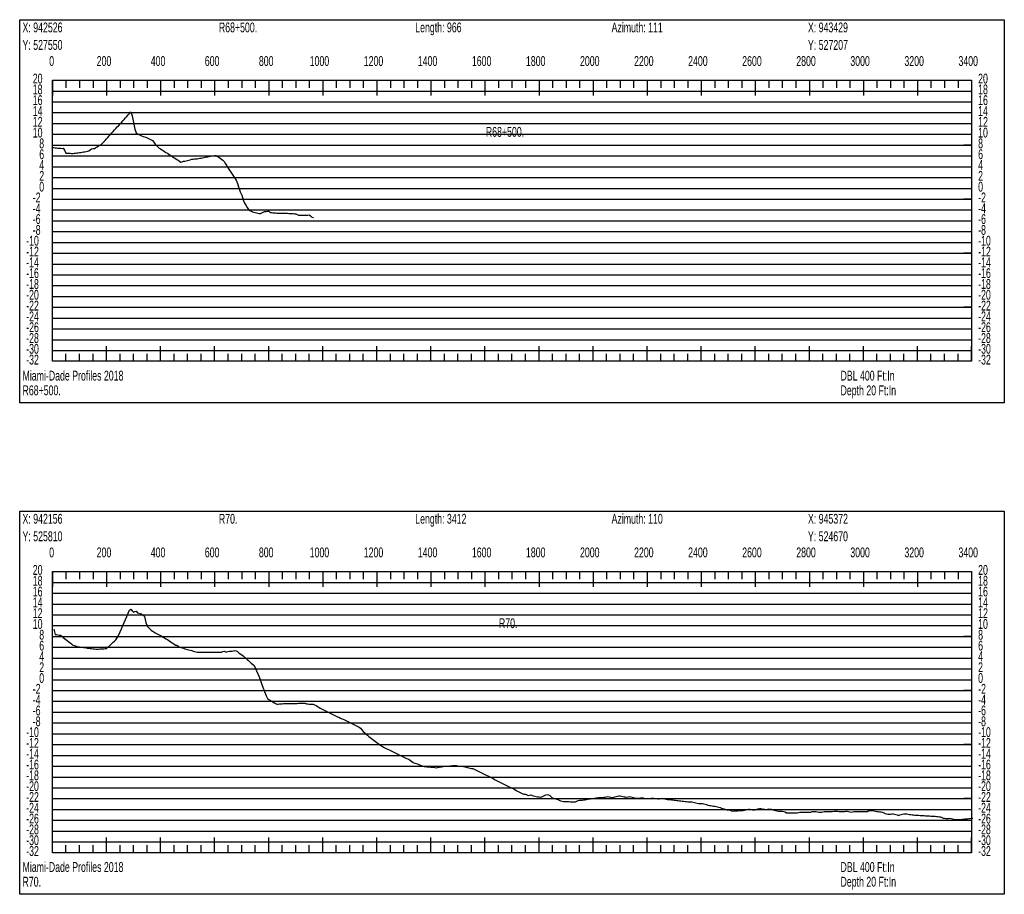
# Model space of a CAD drawing. Header units: feet. Extents: x 1 to 30, y -268 to -1.
# Tile 28 of 94: x 21 to 30, y -200 to -192. Entities that reach past the tile are written whole.
import ezdxf

# ---------------------------------------------------------------- set-up
doc = ezdxf.new("R2010")
doc.units = ezdxf.units.FT
doc.header["$MEASUREMENT"] = 0
doc.layers.add('LABELS', color=7, linetype='Continuous')
doc.layers.add('XSECTION', color=7, linetype='Continuous')

msp = doc.modelspace()

# ---------------------------------------------------------------- linework, layer by layer
at = {"layer": 'XSECTION', "color": 0, "linetype": 'Continuous'}
for points in [[(21.212, -191.89), (30.318, -191.89), (30.318, -195.435), (21.212, -195.435), (21.212, -191.89)], [(21.515, -192.45), (30.015, -192.45), (30.015, -195.05), (21.515, -195.05), (21.515, -192.45)], [(21.515, -192.45), (21.515, -192.591)], [(21.515, -192.45), (21.515, -192.591)], [(21.515, -192.45), (21.515, -192.52)], [(21.515, -192.45), (21.515, -192.52)], [(21.64, -192.45), (21.64, -192.52)], [(21.765, -192.45), (21.765, -192.52)], [(21.89, -192.45), (21.89, -192.52)], [(22.015, -192.45), (22.015, -192.591)], [(22.015, -192.45), (22.015, -192.52)], [(22.14, -192.45), (22.14, -192.52)], [(22.265, -192.45), (22.265, -192.52)], [(22.39, -192.45), (22.39, -192.52)], [(22.515, -192.45), (22.515, -192.591)], [(22.515, -192.45), (22.515, -192.52)], [(22.64, -192.45), (22.64, -192.52)], [(22.765, -192.45), (22.765, -192.52)], [(22.89, -192.45), (22.89, -192.52)], [(23.015, -192.45), (23.015, -192.591)], [(23.015, -192.45), (23.015, -192.52)], [(23.14, -192.45), (23.14, -192.52)], [(23.265, -192.45), (23.265, -192.52)], [(23.39, -192.45), (23.39, -192.52)], [(23.515, -192.45), (23.515, -192.591)], [(23.515, -192.45), (23.515, -192.52)], [(23.64, -192.45), (23.64, -192.52)], [(23.765, -192.45), (23.765, -192.52)], [(23.89, -192.45), (23.89, -192.52)], [(24.015, -192.45), (24.015, -192.591)], [(24.015, -192.45), (24.015, -192.52)], [(24.14, -192.45), (24.14, -192.52)], [(24.265, -192.45), (24.265, -192.52)], [(24.39, -192.45), (24.39, -192.52)], [(24.515, -192.45), (24.515, -192.591)], [(24.515, -192.45), (24.515, -192.52)], [(24.64, -192.45), (24.64, -192.52)], [(24.765, -192.45), (24.765, -192.52)], [(24.89, -192.45), (24.89, -192.52)], [(25.015, -192.45), (25.015, -192.591)], [(25.015, -192.45), (25.015, -192.52)], [(25.14, -192.45), (25.14, -192.52)], [(25.265, -192.45), (25.265, -192.52)], [(25.39, -192.45), (25.39, -192.52)], [(25.515, -192.45), (25.515, -192.591)], [(25.515, -192.45), (25.515, -192.52)], [(25.64, -192.45), (25.64, -192.52)], [(25.765, -192.45), (25.765, -192.52)], [(25.89, -192.45), (25.89, -192.52)], [(26.015, -192.45), (26.015, -192.591)], [(26.015, -192.45), (26.015, -192.52)], [(26.14, -192.45), (26.14, -192.52)], [(26.265, -192.45), (26.265, -192.52)], [(26.39, -192.45), (26.39, -192.52)], [(26.515, -192.45), (26.515, -192.591)], [(26.515, -192.45), (26.515, -192.52)], [(26.64, -192.45), (26.64, -192.52)], [(26.765, -192.45), (26.765, -192.52)], [(26.89, -192.45), (26.89, -192.52)], [(27.015, -192.45), (27.015, -192.591)], [(27.015, -192.45), (27.015, -192.52)], [(27.14, -192.45), (27.14, -192.52)], [(27.265, -192.45), (27.265, -192.52)], [(27.39, -192.45), (27.39, -192.52)], [(27.515, -192.45), (27.515, -192.591)], [(27.515, -192.45), (27.515, -192.52)], [(27.64, -192.45), (27.64, -192.52)], [(27.765, -192.45), (27.765, -192.52)], [(27.89, -192.45), (27.89, -192.52)], [(28.015, -192.45), (28.015, -192.591)], [(28.015, -192.45), (28.015, -192.52)], [(28.14, -192.45), (28.14, -192.52)], [(28.265, -192.45), (28.265, -192.52)], [(28.39, -192.45), (28.39, -192.52)], [(28.515, -192.45), (28.515, -192.591)], [(28.515, -192.45), (28.515, -192.52)], [(28.64, -192.45), (28.64, -192.52)], [(28.765, -192.45), (28.765, -192.52)], [(28.89, -192.45), (28.89, -192.52)], [(29.015, -192.45), (29.015, -192.591)], [(29.015, -192.45), (29.015, -192.52)], [(29.14, -192.45), (29.14, -192.52)], [(29.265, -192.45), (29.265, -192.52)], [(29.39, -192.45), (29.39, -192.52)], [(29.515, -192.45), (29.515, -192.591)], [(29.515, -192.45), (29.515, -192.52)], [(29.64, -192.45), (29.64, -192.52)], [(29.765, -192.45), (29.765, -192.52)], [(29.89, -192.45), (29.89, -192.52)], [(30.015, -192.45), (30.015, -192.591)], [(30.015, -192.45), (30.015, -192.52)], [(21.515, -193.05), (21.585, -193.05)], [(30.015, -193.05), (29.945, -193.05)], [(21.515, -193.55), (21.585, -193.55)], [(30.015, -193.55), (29.945, -193.55)], [(21.515, -194.05), (21.585, -194.05)], [(30.015, -194.05), (29.945, -194.05)], [(21.515, -194.55), (21.585, -194.55)], [(30.015, -194.55), (29.945, -194.55)], [(21.515, -195.05), (21.515, -194.909)], [(21.515, -195.05), (21.515, -194.909)], [(22.015, -195.05), (22.015, -194.909)], [(22.515, -195.05), (22.515, -194.909)], [(23.015, -195.05), (23.015, -194.909)], [(23.515, -195.05), (23.515, -194.909)], [(24.015, -195.05), (24.015, -194.909)], [(24.515, -195.05), (24.515, -194.909)], [(25.015, -195.05), (25.015, -194.909)], [(25.515, -195.05), (25.515, -194.909)], [(26.015, -195.05), (26.015, -194.909)], [(26.515, -195.05), (26.515, -194.909)], [(27.015, -195.05), (27.015, -194.909)], [(27.515, -195.05), (27.515, -194.909)], [(28.015, -195.05), (28.015, -194.909)], [(28.515, -195.05), (28.515, -194.909)], [(29.015, -195.05), (29.015, -194.909)], [(29.515, -195.05), (29.515, -194.909)], [(30.015, -195.05), (30.015, -194.909)], [(21.515, -195.05), (21.515, -194.98)], [(21.515, -195.05), (21.515, -194.98)], [(21.64, -195.05), (21.64, -194.98)], [(21.765, -195.05), (21.765, -194.98)], [(21.89, -195.05), (21.89, -194.98)], [(22.015, -195.05), (22.015, -194.98)], [(22.14, -195.05), (22.14, -194.98)], [(22.265, -195.05), (22.265, -194.98)], [(22.39, -195.05), (22.39, -194.98)], [(22.515, -195.05), (22.515, -194.98)], [(22.64, -195.05), (22.64, -194.98)], [(22.765, -195.05), (22.765, -194.98)], [(22.89, -195.05), (22.89, -194.98)], [(23.015, -195.05), (23.015, -194.98)], [(23.14, -195.05), (23.14, -194.98)], [(23.265, -195.05), (23.265, -194.98)], [(23.39, -195.05), (23.39, -194.98)], [(23.515, -195.05), (23.515, -194.98)], [(23.64, -195.05), (23.64, -194.98)], [(23.765, -195.05), (23.765, -194.98)], [(23.89, -195.05), (23.89, -194.98)], [(24.015, -195.05), (24.015, -194.98)], [(24.14, -195.05), (24.14, -194.98)], [(24.265, -195.05), (24.265, -194.98)], [(24.39, -195.05), (24.39, -194.98)], [(24.515, -195.05), (24.515, -194.98)], [(24.64, -195.05), (24.64, -194.98)], [(24.765, -195.05), (24.765, -194.98)], [(24.89, -195.05), (24.89, -194.98)], [(25.015, -195.05), (25.015, -194.98)], [(25.14, -195.05), (25.14, -194.98)], [(25.265, -195.05), (25.265, -194.98)], [(25.39, -195.05), (25.39, -194.98)], [(25.515, -195.05), (25.515, -194.98)], [(25.64, -195.05), (25.64, -194.98)], [(25.765, -195.05), (25.765, -194.98)], [(25.89, -195.05), (25.89, -194.98)], [(26.015, -195.05), (26.015, -194.98)], [(26.14, -195.05), (26.14, -194.98)], [(26.265, -195.05), (26.265, -194.98)], [(26.39, -195.05), (26.39, -194.98)], [(26.515, -195.05), (26.515, -194.98)], [(26.64, -195.05), (26.64, -194.98)], [(26.765, -195.05), (26.765, -194.98)], [(26.89, -195.05), (26.89, -194.98)], [(27.015, -195.05), (27.015, -194.98)], [(27.14, -195.05), (27.14, -194.98)], [(27.265, -195.05), (27.265, -194.98)], [(27.39, -195.05), (27.39, -194.98)], [(27.515, -195.05), (27.515, -194.98)], [(27.64, -195.05), (27.64, -194.98)], [(27.765, -195.05), (27.765, -194.98)], [(27.89, -195.05), (27.89, -194.98)], [(28.015, -195.05), (28.015, -194.98)], [(28.14, -195.05), (28.14, -194.98)], [(28.265, -195.05), (28.265, -194.98)], [(28.39, -195.05), (28.39, -194.98)], [(28.515, -195.05), (28.515, -194.98)], [(28.64, -195.05), (28.64, -194.98)], [(28.765, -195.05), (28.765, -194.98)], [(28.89, -195.05), (28.89, -194.98)], [(29.015, -195.05), (29.015, -194.98)], [(29.14, -195.05), (29.14, -194.98)], [(29.265, -195.05), (29.265, -194.98)], [(29.39, -195.05), (29.39, -194.98)], [(29.515, -195.05), (29.515, -194.98)], [(29.64, -195.05), (29.64, -194.98)], [(29.765, -195.05), (29.765, -194.98)], [(29.89, -195.05), (29.89, -194.98)], [(30.015, -195.05), (30.015, -194.98)], [(21.212, -196.435), (30.318, -196.435), (30.318, -199.98), (21.212, -199.98), (21.212, -196.435)], [(21.515, -196.995), (30.015, -196.995), (30.015, -199.595), (21.515, -199.595), (21.515, -196.995)], [(21.515, -196.995), (21.515, -197.136)], [(21.515, -196.995), (21.515, -197.136)], [(21.515, -196.995), (21.515, -197.065)], [(21.515, -196.995), (21.515, -197.065)], [(21.64, -196.995), (21.64, -197.065)], [(21.765, -196.995), (21.765, -197.065)], [(21.89, -196.995), (21.89, -197.065)], [(22.015, -196.995), (22.015, -197.136)], [(22.015, -196.995), (22.015, -197.065)], [(22.14, -196.995), (22.14, -197.065)], [(22.265, -196.995), (22.265, -197.065)], [(22.39, -196.995), (22.39, -197.065)], [(22.515, -196.995), (22.515, -197.136)], [(22.515, -196.995), (22.515, -197.065)], [(22.64, -196.995), (22.64, -197.065)], [(22.765, -196.995), (22.765, -197.065)], [(22.89, -196.995), (22.89, -197.065)], [(23.015, -196.995), (23.015, -197.136)], [(23.015, -196.995), (23.015, -197.065)], [(23.14, -196.995), (23.14, -197.065)], [(23.265, -196.995), (23.265, -197.065)], [(23.39, -196.995), (23.39, -197.065)], [(23.515, -196.995), (23.515, -197.136)], [(23.515, -196.995), (23.515, -197.065)], [(23.64, -196.995), (23.64, -197.065)], [(23.765, -196.995), (23.765, -197.065)], [(23.89, -196.995), (23.89, -197.065)], [(24.015, -196.995), (24.015, -197.136)], [(24.015, -196.995), (24.015, -197.065)], [(24.14, -196.995), (24.14, -197.065)], [(24.265, -196.995), (24.265, -197.065)], [(24.39, -196.995), (24.39, -197.065)], [(24.515, -196.995), (24.515, -197.136)], [(24.515, -196.995), (24.515, -197.065)], [(24.64, -196.995), (24.64, -197.065)], [(24.765, -196.995), (24.765, -197.065)], [(24.89, -196.995), (24.89, -197.065)], [(25.015, -196.995), (25.015, -197.136)], [(25.015, -196.995), (25.015, -197.065)], [(25.14, -196.995), (25.14, -197.065)], [(25.265, -196.995), (25.265, -197.065)], [(25.39, -196.995), (25.39, -197.065)], [(25.515, -196.995), (25.515, -197.136)], [(25.515, -196.995), (25.515, -197.065)], [(25.64, -196.995), (25.64, -197.065)], [(25.765, -196.995), (25.765, -197.065)], [(25.89, -196.995), (25.89, -197.065)], [(26.015, -196.995), (26.015, -197.136)], [(26.015, -196.995), (26.015, -197.065)], [(26.14, -196.995), (26.14, -197.065)], [(26.265, -196.995), (26.265, -197.065)], [(26.39, -196.995), (26.39, -197.065)], [(26.515, -196.995), (26.515, -197.136)], [(26.515, -196.995), (26.515, -197.065)], [(26.64, -196.995), (26.64, -197.065)], [(26.765, -196.995), (26.765, -197.065)], [(26.89, -196.995), (26.89, -197.065)], [(27.015, -196.995), (27.015, -197.136)], [(27.015, -196.995), (27.015, -197.065)], [(27.14, -196.995), (27.14, -197.065)], [(27.265, -196.995), (27.265, -197.065)], [(27.39, -196.995), (27.39, -197.065)], [(27.515, -196.995), (27.515, -197.136)], [(27.515, -196.995), (27.515, -197.065)], [(27.64, -196.995), (27.64, -197.065)], [(27.765, -196.995), (27.765, -197.065)], [(27.89, -196.995), (27.89, -197.065)], [(28.015, -196.995), (28.015, -197.136)], [(28.015, -196.995), (28.015, -197.065)], [(28.14, -196.995), (28.14, -197.065)], [(28.265, -196.995), (28.265, -197.065)], [(28.39, -196.995), (28.39, -197.065)], [(28.515, -196.995), (28.515, -197.136)], [(28.515, -196.995), (28.515, -197.065)], [(28.64, -196.995), (28.64, -197.065)], [(28.765, -196.995), (28.765, -197.065)], [(28.89, -196.995), (28.89, -197.065)], [(29.015, -196.995), (29.015, -197.136)], [(29.015, -196.995), (29.015, -197.065)], [(29.14, -196.995), (29.14, -197.065)], [(29.265, -196.995), (29.265, -197.065)], [(29.39, -196.995), (29.39, -197.065)], [(29.515, -196.995), (29.515, -197.136)], [(29.515, -196.995), (29.515, -197.065)], [(29.64, -196.995), (29.64, -197.065)], [(29.765, -196.995), (29.765, -197.065)], [(29.89, -196.995), (29.89, -197.065)], [(30.015, -196.995), (30.015, -197.136)], [(30.015, -196.995), (30.015, -197.065)], [(21.515, -197.595), (21.585, -197.595)], [(30.015, -197.595), (29.945, -197.595)], [(21.515, -198.095), (21.585, -198.095)], [(30.015, -198.095), (29.945, -198.095)], [(21.515, -198.595), (21.585, -198.595)], [(30.015, -198.595), (29.945, -198.595)], [(21.515, -199.095), (21.585, -199.095)], [(30.015, -199.095), (29.945, -199.095)], [(21.515, -199.595), (21.515, -199.454)], [(21.515, -199.595), (21.515, -199.454)], [(22.015, -199.595), (22.015, -199.454)], [(22.515, -199.595), (22.515, -199.454)], [(23.015, -199.595), (23.015, -199.454)], [(23.515, -199.595), (23.515, -199.454)], [(24.015, -199.595), (24.015, -199.454)], [(24.515, -199.595), (24.515, -199.454)], [(25.015, -199.595), (25.015, -199.454)], [(25.515, -199.595), (25.515, -199.454)], [(26.015, -199.595), (26.015, -199.454)], [(26.515, -199.595), (26.515, -199.454)], [(27.015, -199.595), (27.015, -199.454)], [(27.515, -199.595), (27.515, -199.454)], [(28.015, -199.595), (28.015, -199.454)], [(28.515, -199.595), (28.515, -199.454)], [(29.015, -199.595), (29.015, -199.454)], [(29.515, -199.595), (29.515, -199.454)], [(30.015, -199.595), (30.015, -199.454)], [(21.515, -199.595), (21.515, -199.525)], [(21.515, -199.595), (21.515, -199.525)], [(21.64, -199.595), (21.64, -199.525)], [(21.765, -199.595), (21.765, -199.525)], [(21.89, -199.595), (21.89, -199.525)], [(22.015, -199.595), (22.015, -199.525)], [(22.14, -199.595), (22.14, -199.525)], [(22.265, -199.595), (22.265, -199.525)], [(22.39, -199.595), (22.39, -199.525)], [(22.515, -199.595), (22.515, -199.525)], [(22.64, -199.595), (22.64, -199.525)], [(22.765, -199.595), (22.765, -199.525)], [(22.89, -199.595), (22.89, -199.525)], [(23.015, -199.595), (23.015, -199.525)], [(23.14, -199.595), (23.14, -199.525)], [(23.265, -199.595), (23.265, -199.525)], [(23.39, -199.595), (23.39, -199.525)], [(23.515, -199.595), (23.515, -199.525)], [(23.64, -199.595), (23.64, -199.525)], [(23.765, -199.595), (23.765, -199.525)], [(23.89, -199.595), (23.89, -199.525)], [(24.015, -199.595), (24.015, -199.525)], [(24.14, -199.595), (24.14, -199.525)], [(24.265, -199.595), (24.265, -199.525)], [(24.39, -199.595), (24.39, -199.525)], [(24.515, -199.595), (24.515, -199.525)], [(24.64, -199.595), (24.64, -199.525)], [(24.765, -199.595), (24.765, -199.525)], [(24.89, -199.595), (24.89, -199.525)], [(25.015, -199.595), (25.015, -199.525)], [(25.14, -199.595), (25.14, -199.525)], [(25.265, -199.595), (25.265, -199.525)], [(25.39, -199.595), (25.39, -199.525)], [(25.515, -199.595), (25.515, -199.525)], [(25.64, -199.595), (25.64, -199.525)], [(25.765, -199.595), (25.765, -199.525)], [(25.89, -199.595), (25.89, -199.525)], [(26.015, -199.595), (26.015, -199.525)], [(26.14, -199.595), (26.14, -199.525)], [(26.265, -199.595), (26.265, -199.525)], [(26.39, -199.595), (26.39, -199.525)], [(26.515, -199.595), (26.515, -199.525)], [(26.64, -199.595), (26.64, -199.525)], [(26.765, -199.595), (26.765, -199.525)], [(26.89, -199.595), (26.89, -199.525)], [(27.015, -199.595), (27.015, -199.525)], [(27.14, -199.595), (27.14, -199.525)], [(27.265, -199.595), (27.265, -199.525)], [(27.39, -199.595), (27.39, -199.525)], [(27.515, -199.595), (27.515, -199.525)], [(27.64, -199.595), (27.64, -199.525)], [(27.765, -199.595), (27.765, -199.525)], [(27.89, -199.595), (27.89, -199.525)], [(28.015, -199.595), (28.015, -199.525)], [(28.14, -199.595), (28.14, -199.525)], [(28.265, -199.595), (28.265, -199.525)], [(28.39, -199.595), (28.39, -199.525)], [(28.515, -199.595), (28.515, -199.525)], [(28.64, -199.595), (28.64, -199.525)], [(28.765, -199.595), (28.765, -199.525)], [(28.89, -199.595), (28.89, -199.525)], [(29.015, -199.595), (29.015, -199.525)], [(29.14, -199.595), (29.14, -199.525)], [(29.265, -199.595), (29.265, -199.525)], [(29.39, -199.595), (29.39, -199.525)], [(29.515, -199.595), (29.515, -199.525)], [(29.64, -199.595), (29.64, -199.525)], [(29.765, -199.595), (29.765, -199.525)], [(29.89, -199.595), (29.89, -199.525)], [(30.015, -199.595), (30.015, -199.525)]]:
    msp.add_lwpolyline(points, dxfattribs=at)
at = {"layer": 'XSECTION', "color": 0}
for points in [[(21.515, -192.55), (30.015, -192.55)], [(21.515, -192.65), (30.015, -192.65)], [(21.515, -192.75), (30.015, -192.75)], [(21.515, -192.85), (30.015, -192.85)], [(21.515, -192.95), (30.015, -192.95)], [(21.515, -193.05), (30.015, -193.05)], [(21.515, -193.15), (30.015, -193.15)], [(21.515, -193.25), (30.015, -193.25)], [(21.515, -193.35), (30.015, -193.35)], [(21.515, -193.45), (30.015, -193.45)], [(21.515, -193.55), (30.015, -193.55)], [(21.515, -193.65), (30.015, -193.65)], [(21.515, -193.75), (30.015, -193.75)], [(21.515, -193.85), (30.015, -193.85)], [(21.515, -193.95), (30.015, -193.95)], [(21.515, -194.05), (30.015, -194.05)], [(21.515, -194.15), (30.015, -194.15)], [(21.515, -194.25), (30.015, -194.25)], [(21.515, -194.35), (30.015, -194.35)], [(21.515, -194.45), (30.015, -194.45)], [(21.515, -194.55), (30.015, -194.55)], [(21.515, -194.65), (30.015, -194.65)], [(21.515, -194.75), (30.015, -194.75)], [(21.515, -194.85), (30.015, -194.85)], [(21.515, -194.95), (30.015, -194.95)], [(21.515, -197.095), (30.015, -197.095)], [(21.515, -197.195), (30.015, -197.195)], [(21.515, -197.295), (30.015, -197.295)], [(21.515, -197.395), (30.015, -197.395)], [(21.515, -197.495), (30.015, -197.495)], [(21.515, -197.595), (30.015, -197.595)], [(21.515, -197.695), (30.015, -197.695)], [(21.515, -197.795), (30.015, -197.795)], [(21.515, -197.895), (30.015, -197.895)], [(21.515, -197.995), (30.015, -197.995)], [(21.515, -198.095), (30.015, -198.095)], [(21.515, -198.195), (30.015, -198.195)], [(21.515, -198.295), (30.015, -198.295)], [(21.515, -198.395), (30.015, -198.395)], [(21.515, -198.495), (30.015, -198.495)], [(21.515, -198.595), (30.015, -198.595)], [(21.515, -198.695), (30.015, -198.695)], [(21.515, -198.795), (30.015, -198.795)], [(21.515, -198.895), (30.015, -198.895)], [(21.515, -198.995), (30.015, -198.995)], [(21.515, -199.095), (30.015, -199.095)], [(21.515, -199.195), (30.015, -199.195)], [(21.515, -199.295), (30.015, -199.295)], [(21.515, -199.395), (30.015, -199.395)], [(21.515, -199.495), (30.015, -199.495)]]:
    msp.add_lwpolyline(points, dxfattribs=at)
at = {"layer": 'XSECTION', "color": 5, "linetype": 'Continuous'}
for points in [[(21.515, -193.072), (21.5275, -193.0735), (21.54, -193.0745), (21.5525, -193.076), (21.565, -193.077), (21.5775, -193.078), (21.59, -193.079), (21.6025, -193.08), (21.615, -193.0795), (21.6275, -193.098), (21.64, -193.1255), (21.6525, -193.125), (21.665, -193.1245), (21.6775, -193.1255), (21.69, -193.1275), (21.7025, -193.1265), (21.715, -193.126), (21.7275, -193.125), (21.74, -193.123), (21.7525, -193.121), (21.765, -193.119), (21.7775, -193.117), (21.79, -193.115), (21.8025, -193.113), (21.815, -193.111), (21.8275, -193.109), (21.84, -193.1055), (21.8525, -193.102), (21.865, -193.094), (21.8775, -193.086), (21.89, -193.083), (21.9025, -193.0805), (21.915, -193.073), (21.9275, -193.065), (21.94, -193.058), (21.9525, -193.0515), (21.965, -193.045), (21.9775, -193.0335), (21.99, -193.02), (22.0025, -193.006), (22.015, -192.9925), (22.0275, -192.9785), (22.04, -192.9645), (22.0525, -192.951), (22.065, -192.937), (22.0775, -192.923), (22.09, -192.9095), (22.1025, -192.8955), (22.115, -192.882), (22.1275, -192.868), (22.14, -192.854), (22.1525, -192.8405), (22.165, -192.8265), (22.1775, -192.8125), (22.19, -192.799), (22.2025, -192.785), (22.215, -192.7715), (22.2275, -192.7575), (22.24, -192.7435), (22.2525, -192.778), (22.265, -192.8395), (22.2775, -192.9015), (22.29, -192.9375), (22.3025, -192.945), (22.315, -192.9525), (22.3275, -192.959), (22.34, -192.965), (22.3525, -192.9695), (22.365, -192.9735), (22.3775, -192.977), (22.39, -192.9825), (22.4025, -192.989), (22.415, -192.9955), (22.4275, -193.0025), (22.44, -193.009), (22.4525, -193.024), (22.465, -193.0405), (22.4775, -193.055), (22.49, -193.066), (22.5025, -193.077), (22.515, -193.085), (22.5275, -193.093), (22.54, -193.101), (22.5525, -193.1095), (22.565, -193.1175), (22.5775, -193.1255), (22.59, -193.134), (22.6025, -193.142), (22.615, -193.15), (22.6275, -193.158), (22.64, -193.1665), (22.6525, -193.1745), (22.665, -193.1825), (22.6775, -193.1905), (22.69, -193.199), (22.7025, -193.207), (22.715, -193.2055), (22.7275, -193.2), (22.74, -193.198), (22.7525, -193.1955), (22.765, -193.1925), (22.7775, -193.1885), (22.79, -193.185), (22.8025, -193.1815), (22.815, -193.18), (22.8275, -193.1785), (22.84, -193.1775), (22.8525, -193.176), (22.865, -193.1745), (22.8775, -193.172), (22.89, -193.1695), (22.9025, -193.167), (22.915, -193.165), (22.9275, -193.1625), (22.94, -193.16), (22.9525, -193.1575), (22.965, -193.1555), (22.9775, -193.153), (22.99, -193.1505), (23.0025, -193.148), (23.015, -193.146), (23.0275, -193.1465), (23.04, -193.155), (23.0525, -193.163), (23.065, -193.1715), (23.0775, -193.1795), (23.09, -193.188), (23.1025, -193.201), (23.115, -193.222), (23.1275, -193.243), (23.14, -193.264), (23.1525, -193.281), (23.165, -193.3), (23.1775, -193.3185), (23.19, -193.337), (23.2025, -193.356), (23.215, -193.3745), (23.2275, -193.406), (23.24, -193.4445), (23.2525, -193.4825), (23.265, -193.514), (23.2775, -193.555), (23.29, -193.586), (23.3025, -193.6065), (23.315, -193.627), (23.3275, -193.646), (23.34, -193.6535), (23.3525, -193.661), (23.365, -193.6675), (23.3775, -193.6705), (23.39, -193.674), (23.4025, -193.6775), (23.415, -193.681), (23.4275, -193.6815), (23.44, -193.6815), (23.4525, -193.6765), (23.465, -193.67), (23.4775, -193.664), (23.49, -193.6635), (23.5025, -193.6625), (23.515, -193.662), (23.5275, -193.6735), (23.54, -193.6745), (23.5525, -193.676), (23.565, -193.6775), (23.5775, -193.678), (23.59, -193.6785), (23.6025, -193.679), (23.615, -193.679), (23.6275, -193.679), (23.64, -193.679), (23.6525, -193.679), (23.665, -193.6795), (23.6775, -193.68), (23.69, -193.681), (23.7025, -193.6815), (23.715, -193.6825), (23.7275, -193.683), (23.74, -193.6835), (23.7525, -193.6845), (23.765, -193.685), (23.7775, -193.691), (23.79, -193.698), (23.8025, -193.698), (23.815, -193.698), (23.8275, -193.6975), (23.84, -193.6975), (23.8525, -193.6975), (23.865, -193.697), (23.8775, -193.697), (23.89, -193.6955), (23.9025, -193.705), (23.915, -193.717), (23.9275, -193.7205), (23.9297, -193.721)], [(21.528, -197.529), (21.54, -197.5765), (21.5525, -197.578), (21.565, -197.58), (21.5775, -197.5815), (21.59, -197.5835), (21.6025, -197.5935), (21.615, -197.6035), (21.6275, -197.6135), (21.64, -197.6235), (21.6525, -197.6335), (21.665, -197.6435), (21.6775, -197.6535), (21.69, -197.6635), (21.7025, -197.674), (21.715, -197.6795), (21.7275, -197.683), (21.74, -197.6865), (21.7525, -197.69), (21.765, -197.692), (21.7775, -197.6935), (21.79, -197.695), (21.8025, -197.697), (21.815, -197.6985), (21.8275, -197.7), (21.84, -197.702), (21.8525, -197.7035), (21.865, -197.705), (21.8775, -197.707), (21.89, -197.7085), (21.9025, -197.71), (21.915, -197.712), (21.9275, -197.712), (21.94, -197.7115), (21.9525, -197.7105), (21.965, -197.7095), (21.9775, -197.7085), (21.99, -197.708), (22.0025, -197.707), (22.015, -197.706), (22.0275, -197.695), (22.04, -197.6835), (22.0525, -197.672), (22.065, -197.6605), (22.0775, -197.649), (22.09, -197.6375), (22.1025, -197.626), (22.115, -197.609), (22.1275, -197.5805), (22.14, -197.552), (22.1525, -197.5235), (22.165, -197.4945), (22.1775, -197.466), (22.19, -197.4375), (22.2025, -197.409), (22.215, -197.38), (22.2275, -197.3515), (22.24, -197.3425), (22.2525, -197.357), (22.265, -197.371), (22.2775, -197.364), (22.29, -197.3615), (22.3025, -197.375), (22.315, -197.379), (22.3275, -197.383), (22.34, -197.3865), (22.3525, -197.399), (22.365, -197.411), (22.3775, -197.465), (22.39, -197.499), (22.4025, -197.5115), (22.415, -197.524), (22.4275, -197.5365), (22.44, -197.547), (22.4525, -197.5535), (22.465, -197.56), (22.4775, -197.5665), (22.49, -197.573), (22.5025, -197.5795), (22.515, -197.5865), (22.5275, -197.593), (22.54, -197.601), (22.5525, -197.609), (22.565, -197.6165), (22.5775, -197.6245), (22.59, -197.6325), (22.6025, -197.641), (22.615, -197.6495), (22.6275, -197.658), (22.64, -197.6665), (22.6525, -197.675), (22.665, -197.677), (22.6775, -197.6855), (22.69, -197.6935), (22.7025, -197.6975), (22.715, -197.701), (22.7275, -197.7045), (22.74, -197.708), (22.7525, -197.711), (22.765, -197.7145), (22.7775, -197.718), (22.79, -197.722), (22.8025, -197.726), (22.815, -197.73), (22.8275, -197.7345), (22.84, -197.7385), (22.8525, -197.7405), (22.865, -197.7405), (22.8775, -197.7405), (22.89, -197.7405), (22.9025, -197.7405), (22.915, -197.7405), (22.9275, -197.7405), (22.94, -197.7405), (22.9525, -197.7405), (22.965, -197.7405), (22.9775, -197.7405), (22.99, -197.7405), (23.0025, -197.7405), (23.015, -197.74), (23.0275, -197.74), (23.04, -197.74), (23.0525, -197.7395), (23.065, -197.7395), (23.0775, -197.7395), (23.09, -197.7355), (23.1025, -197.7325), (23.115, -197.737), (23.1275, -197.736), (23.14, -197.7345), (23.1525, -197.7325), (23.165, -197.731), (23.1775, -197.7295), (23.19, -197.7265), (23.2025, -197.7235), (23.215, -197.7265), (23.2275, -197.7335), (23.24, -197.7475), (23.2525, -197.7565), (23.265, -197.7655), (23.2775, -197.7755), (23.29, -197.786), (23.3025, -197.7965), (23.315, -197.8075), (23.3275, -197.8185), (23.34, -197.83), (23.3525, -197.8405), (23.365, -197.8505), (23.3775, -197.8605), (23.39, -197.883), (23.4025, -197.9115), (23.415, -197.94), (23.4275, -197.969), (23.44, -198.003), (23.4525, -198.038), (23.465, -198.0735), (23.4775, -198.1035), (23.49, -198.143), (23.5025, -198.169), (23.515, -198.177), (23.5275, -198.185), (23.54, -198.1925), (23.5525, -198.2005), (23.565, -198.208), (23.5775, -198.216), (23.59, -198.22), (23.6025, -198.2205), (23.615, -198.2185), (23.6275, -198.218), (23.64, -198.217), (23.6525, -198.216), (23.665, -198.2155), (23.6775, -198.215), (23.69, -198.2145), (23.7025, -198.215), (23.715, -198.216), (23.7275, -198.2165), (23.74, -198.216), (23.7525, -198.2155), (23.765, -198.215), (23.7775, -198.2145), (23.79, -198.2135), (23.8025, -198.213), (23.815, -198.212), (23.8275, -198.2115), (23.84, -198.211), (23.8525, -198.213), (23.865, -198.217), (23.8775, -198.219), (23.89, -198.22), (23.9025, -198.2205), (23.915, -198.221), (23.9275, -198.222), (23.94, -198.227), (23.9525, -198.235), (23.965, -198.242), (23.9775, -198.25), (23.99, -198.2585), (24.0025, -198.265), (24.015, -198.271), (24.0275, -198.277), (24.04, -198.283), (24.0525, -198.289), (24.065, -198.295), (24.0775, -198.301), (24.09, -198.307), (24.1025, -198.313), (24.115, -198.319), (24.1275, -198.325), (24.14, -198.331), (24.1525, -198.337), (24.165, -198.343), (24.1775, -198.3495), (24.19, -198.3555), (24.2025, -198.3615), (24.215, -198.3675), (24.2275, -198.3735), (24.24, -198.3795), (24.2525, -198.3855), (24.265, -198.3915), (24.2775, -198.3975), (24.29, -198.4035), (24.3025, -198.4095), (24.315, -198.4155), (24.3275, -198.4215), (24.34, -198.4275), (24.3525, -198.4345), (24.365, -198.444), (24.3775, -198.458), (24.39, -198.4735), (24.4025, -198.487), (24.415, -198.4985), (24.4275, -198.5095), (24.44, -198.52), (24.4525, -198.531), (24.465, -198.54), (24.4775, -198.548), (24.49, -198.5565), (24.5025, -198.5655), (24.515, -198.5745), (24.5275, -198.584), (24.54, -198.594), (24.5525, -198.6035), (24.565, -198.611), (24.5775, -198.619), (24.59, -198.6255), (24.6025, -198.6315), (24.615, -198.6375), (24.6275, -198.6435), (24.64, -198.6495), (24.6525, -198.656), (24.665, -198.662), (24.6775, -198.668), (24.69, -198.674), (24.7025, -198.6805), (24.715, -198.6865), (24.7275, -198.6925), (24.74, -198.6985), (24.7525, -198.705), (24.765, -198.711), (24.7775, -198.717), (24.79, -198.723), (24.8025, -198.7265), (24.815, -198.732), (24.8275, -198.741), (24.84, -198.7505), (24.8525, -198.7595), (24.865, -198.7665), (24.8775, -198.771), (24.89, -198.7745), (24.9025, -198.7795), (24.915, -198.7845), (24.9275, -198.7895), (24.94, -198.794), (24.9525, -198.797), (24.965, -198.799), (24.9775, -198.8), (24.99, -198.801), (25.0025, -198.802), (25.015, -198.8025), (25.0275, -198.8035), (25.04, -198.804), (25.0525, -198.8055), (25.065, -198.809), (25.0775, -198.807), (25.09, -198.8045), (25.1025, -198.802), (25.115, -198.7995), (25.1275, -198.797), (25.14, -198.795), (25.1525, -198.795), (25.165, -198.7945), (25.1775, -198.7935), (25.19, -198.792), (25.2025, -198.791), (25.215, -198.79), (25.2275, -198.789), (25.24, -198.7875), (25.2525, -198.789), (25.265, -198.7925), (25.2775, -198.795), (25.29, -198.795), (25.3025, -198.795), (25.315, -198.797), (25.3275, -198.8005), (25.34, -198.8035), (25.3525, -198.807), (25.365, -198.81), (25.3775, -198.8125), (25.39, -198.815), (25.4025, -198.8175), (25.415, -198.821), (25.4275, -198.8275), (25.44, -198.8335), (25.4525, -198.84), (25.465, -198.8465), (25.4775, -198.853), (25.49, -198.859), (25.5025, -198.8655), (25.515, -198.872), (25.5275, -198.878), (25.54, -198.8845), (25.5525, -198.891), (25.565, -198.8975), (25.5775, -198.9035), (25.59, -198.91), (25.6025, -198.9165), (25.615, -198.923), (25.6275, -198.929), (25.64, -198.9355), (25.6525, -198.942), (25.665, -198.9485), (25.6775, -198.9545), (25.69, -198.961), (25.7025, -198.9675), (25.715, -198.974), (25.7275, -198.98), (25.74, -198.9865), (25.7525, -198.993), (25.765, -198.9995), (25.7775, -199.0055), (25.79, -199.012), (25.8025, -199.0185), (25.815, -199.0245), (25.8275, -199.031), (25.84, -199.0375), (25.8525, -199.044), (25.865, -199.05), (25.8775, -199.0545), (25.89, -199.055), (25.9025, -199.06), (25.915, -199.065), (25.9275, -199.0625), (25.94, -199.061), (25.9525, -199.0645), (25.965, -199.068), (25.9775, -199.072), (25.99, -199.0755), (26.0025, -199.0775), (26.015, -199.0795), (26.0275, -199.08), (26.04, -199.0775), (26.0525, -199.071), (26.065, -199.065), (26.0775, -199.0585), (26.09, -199.056), (26.1025, -199.059), (26.115, -199.067), (26.1275, -199.0775), (26.14, -199.0895), (26.1525, -199.09), (26.165, -199.0935), (26.1775, -199.0985), (26.19, -199.1035), (26.2025, -199.109), (26.215, -199.1155), (26.2275, -199.119), (26.24, -199.1225), (26.2525, -199.123), (26.265, -199.12), (26.2775, -199.12), (26.29, -199.1225), (26.3025, -199.125), (26.315, -199.125), (26.3275, -199.125), (26.34, -199.125), (26.3525, -199.1245), (26.365, -199.119), (26.3775, -199.113), (26.39, -199.1095), (26.4025, -199.1095), (26.415, -199.108), (26.4275, -199.107), (26.44, -199.1055), (26.4525, -199.104), (26.465, -199.1), (26.4775, -199.098), (26.49, -199.0965), (26.5025, -199.0945), (26.515, -199.0925), (26.5275, -199.091), (26.54, -199.089), (26.5525, -199.087), (26.565, -199.0855), (26.5775, -199.085), (26.59, -199.085), (26.6025, -199.085), (26.615, -199.081), (26.6275, -199.08), (26.64, -199.079), (26.6525, -199.076), (26.665, -199.077), (26.6775, -199.08), (26.69, -199.083), (26.7025, -199.083), (26.715, -199.079), (26.7275, -199.075), (26.74, -199.0715), (26.7525, -199.07), (26.765, -199.07), (26.7775, -199.072), (26.79, -199.0745), (26.8025, -199.077), (26.815, -199.079), (26.8275, -199.08), (26.84, -199.0795), (26.8525, -199.0755), (26.865, -199.078), (26.8775, -199.081), (26.89, -199.0845), (26.9025, -199.0875), (26.915, -199.09), (26.9275, -199.09), (26.94, -199.09), (26.9525, -199.0875), (26.965, -199.086), (26.9775, -199.089), (26.99, -199.0925), (27.0025, -199.095), (27.015, -199.095), (27.0275, -199.0945), (27.04, -199.0935), (27.0525, -199.092), (27.065, -199.091), (27.0775, -199.092), (27.09, -199.095), (27.1025, -199.095), (27.115, -199.0955), (27.1275, -199.0955), (27.14, -199.095), (27.1525, -199.0915), (27.165, -199.0925), (27.1775, -199.096), (27.19, -199.1), (27.2025, -199.102), (27.215, -199.1035), (27.2275, -199.1045), (27.24, -199.106), (27.2525, -199.1075), (27.265, -199.109), (27.2775, -199.1105), (27.29, -199.112), (27.3025, -199.1135), (27.315, -199.115), (27.3275, -199.116), (27.34, -199.1175), (27.3525, -199.119), (27.365, -199.1205), (27.3775, -199.122), (27.39, -199.1235), (27.4025, -199.125), (27.415, -199.1255), (27.4275, -199.126), (27.44, -199.1285), (27.4525, -199.131), (27.465, -199.134), (27.4775, -199.1365), (27.49, -199.139), (27.5025, -199.14), (27.515, -199.14), (27.5275, -199.14), (27.54, -199.1435), (27.5525, -199.147), (27.565, -199.1505), (27.5775, -199.1555), (27.59, -199.1575), (27.6025, -199.1595), (27.615, -199.162), (27.6275, -199.164), (27.64, -199.166), (27.6525, -199.1685), (27.665, -199.171), (27.6775, -199.1745), (27.69, -199.1785), (27.7025, -199.1825), (27.715, -199.1865), (27.7275, -199.19), (27.74, -199.194), (27.7525, -199.198), (27.765, -199.2), (27.7775, -199.2), (27.79, -199.204), (27.8025, -199.2095), (27.815, -199.209), (27.8275, -199.2085), (27.84, -199.2075), (27.8525, -199.207), (27.865, -199.206), (27.8775, -199.2055), (27.89, -199.205), (27.9025, -199.205), (27.915, -199.203), (27.9275, -199.199), (27.94, -199.1945), (27.9525, -199.1915), (27.965, -199.1915), (27.9775, -199.194), (27.99, -199.1975), (28.0025, -199.1995), (28.015, -199.1975), (28.0275, -199.1955), (28.04, -199.19), (28.0525, -199.1855), (28.065, -199.1875), (28.0775, -199.1895), (28.09, -199.1915), (28.1025, -199.193), (28.115, -199.195), (28.1275, -199.1925), (28.14, -199.1905), (28.1525, -199.1935), (28.165, -199.1935), (28.1775, -199.2), (28.19, -199.2025), (28.2025, -199.2045), (28.215, -199.207), (28.2275, -199.2095), (28.24, -199.21), (28.2525, -199.21), (28.265, -199.2115), (28.2775, -199.214), (28.29, -199.2185), (28.3025, -199.225), (28.315, -199.225), (28.3275, -199.225), (28.34, -199.225), (28.3525, -199.225), (28.365, -199.225), (28.3775, -199.225), (28.39, -199.225), (28.4025, -199.225), (28.415, -199.2235), (28.4275, -199.2215), (28.44, -199.22), (28.4525, -199.22), (28.465, -199.22), (28.4775, -199.22), (28.49, -199.22), (28.5025, -199.22), (28.515, -199.22), (28.5275, -199.2195), (28.54, -199.215), (28.5525, -199.215), (28.565, -199.215), (28.5775, -199.2155), (28.59, -199.217), (28.6025, -199.219), (28.615, -199.22), (28.6275, -199.2195), (28.64, -199.217), (28.6525, -199.215), (28.665, -199.215), (28.6775, -199.215), (28.69, -199.215), (28.7025, -199.215), (28.715, -199.215), (28.7275, -199.215), (28.74, -199.2115), (28.7525, -199.2105), (28.765, -199.2115), (28.7775, -199.212), (28.79, -199.2125), (28.8025, -199.2135), (28.815, -199.214), (28.8275, -199.2145), (28.84, -199.2145), (28.8525, -199.212), (28.865, -199.2105), (28.8775, -199.2145), (28.89, -199.218), (28.9025, -199.219), (28.915, -199.2175), (28.9275, -199.2155), (28.94, -199.215), (28.9525, -199.2155), (28.965, -199.2155), (28.9775, -199.2155), (28.99, -199.2155), (29.0025, -199.2155), (29.015, -199.2155), (29.0275, -199.2155), (29.04, -199.2155), (29.0525, -199.213), (29.065, -199.2055), (29.0775, -199.2055), (29.09, -199.2055), (29.1025, -199.206), (29.115, -199.208), (29.1275, -199.21), (29.14, -199.2125), (29.1525, -199.2145), (29.165, -199.2165), (29.1775, -199.2185), (29.19, -199.221), (29.2025, -199.226), (29.215, -199.231), (29.2275, -199.2355), (29.24, -199.238), (29.2525, -199.24), (29.265, -199.238), (29.2775, -199.236), (29.29, -199.2365), (29.3025, -199.2385), (29.315, -199.2415), (29.3275, -199.246), (29.34, -199.25), (29.3525, -199.246), (29.365, -199.2415), (29.3775, -199.2385), (29.39, -199.236), (29.4025, -199.235), (29.415, -199.235), (29.4275, -199.2375), (29.44, -199.2405), (29.4525, -199.243), (29.465, -199.2455), (29.4775, -199.246), (29.49, -199.247), (29.5025, -199.2475), (29.515, -199.2485), (29.5275, -199.249), (29.54, -199.25), (29.5525, -199.251), (29.565, -199.2515), (29.5775, -199.2525), (29.59, -199.253), (29.6025, -199.254), (29.615, -199.2545), (29.6275, -199.2555), (29.64, -199.2565), (29.6525, -199.257), (29.665, -199.258), (29.6775, -199.2585), (29.69, -199.2595), (29.7025, -199.2605), (29.715, -199.2625), (29.7275, -199.2645), (29.74, -199.269), (29.7525, -199.275), (29.765, -199.2765), (29.7775, -199.278), (29.79, -199.279), (29.8025, -199.2775), (29.815, -199.2755), (29.8275, -199.2785), (29.84, -199.281), (29.8525, -199.284), (29.865, -199.287), (29.8775, -199.2895), (29.89, -199.2885), (29.9025, -199.2875), (29.915, -199.2865), (29.9275, -199.285), (29.94, -199.284), (29.9525, -199.283), (29.965, -199.282), (29.9775, -199.2805), (29.99, -199.2795), (30.0025, -199.2785), (30.015, -199.277), (30.0275, -199.276)]]:
    msp.add_lwpolyline(points, dxfattribs=at)

# ---------------------------------------------------------------- texts
at = {"layer": 'LABELS', "color": 0, "width": 0.666667}
for s, p in [('X: 942526', (21.238, -192.007)), ('R68+500.', (23.054, -192.007)), ('Length: 966', (24.87, -192.007)), ('Azimuth: 111', (26.686, -192.007)), ('X: 943429', (28.502, -192.007)), ('Y: 527550', (21.238, -192.169)), ('Y: 527207', (28.502, -192.169)), ('0', (21.485, -192.318)), ('0', (21.485, -192.318)), ('200', (21.924, -192.318)), ('400', (22.424, -192.318)), ('600', (22.924, -192.318)), ('800', (23.424, -192.318)), ('1000', (23.894, -192.318)), ('1200', (24.394, -192.318)), ('1400', (24.894, -192.318)), ('1600', (25.394, -192.318)), ('1800', (25.894, -192.318)), ('2000', (26.394, -192.318)), ('2200', (26.894, -192.318)), ('2400', (27.394, -192.318)), ('2600', (27.894, -192.318)), ('2800', (28.394, -192.318)), ('3000', (28.894, -192.318)), ('3200', (29.394, -192.318)), ('3400', (29.894, -192.318)), ('20', (21.333, -192.48)), ('20', (30.076, -192.48)), ('18', (21.333, -192.58)), ('18', (30.076, -192.58)), ('16', (21.333, -192.68)), ('16', (30.076, -192.68)), ('14', (21.333, -192.78)), ('14', (30.076, -192.78)), ('12', (21.333, -192.88)), ('12', (30.076, -192.88)), ('10', (21.333, -192.98)), ('R68+500.', (25.523, -192.973)), ('10', (30.076, -192.98)), ('8', (21.393, -193.08)), ('8', (30.076, -193.08)), ('6', (21.393, -193.18)), ('6', (30.076, -193.18)), ('4', (21.393, -193.28)), ('4', (30.076, -193.28)), ('2', (21.393, -193.38)), ('2', (30.076, -193.38)), ('0', (21.393, -193.48)), ('0', (30.076, -193.48)), ('-2', (21.333, -193.58)), ('-2', (30.076, -193.58)), ('-4', (21.333, -193.68)), ('-4', (30.076, -193.68)), ('-6', (21.333, -193.78)), ('-6', (30.076, -193.78)), ('-8', (21.333, -193.88)), ('-8', (30.076, -193.88)), ('-10', (21.272, -193.98)), ('-10', (30.076, -193.98)), ('-12', (21.272, -194.08)), ('-12', (30.076, -194.08)), ('-14', (21.272, -194.18)), ('-14', (30.076, -194.18)), ('-16', (21.272, -194.28)), ('-16', (30.076, -194.28)), ('-18', (21.272, -194.38)), ('-18', (30.076, -194.38)), ('-20', (21.272, -194.48)), ('-20', (30.076, -194.48)), ('-22', (21.272, -194.58)), ('-22', (30.076, -194.58)), ('-24', (21.272, -194.68)), ('-24', (30.076, -194.68)), ('-26', (21.272, -194.78)), ('-26', (30.076, -194.78)), ('-28', (21.272, -194.88)), ('-28', (30.076, -194.88)), ('-30', (21.272, -194.98)), ('-30', (30.076, -194.98)), ('-32', (21.272, -195.08)), ('-32', (30.076, -195.08)), ('DBL 400 Ft:In', (28.803, -195.228)), ('Depth 20 Ft:In', (28.803, -195.364)), ('X: 942156', (21.238, -196.552)), ('R70.', (23.054, -196.552)), ('Length: 3412', (24.87, -196.552)), ('Azimuth: 110', (26.686, -196.552)), ('X: 945372', (28.502, -196.552)), ('Y: 525810', (21.238, -196.714)), ('Y: 524670', (28.502, -196.714)), ('0', (21.485, -196.863)), ('0', (21.485, -196.863)), ('200', (21.924, -196.863)), ('400', (22.424, -196.863)), ('600', (22.924, -196.863)), ('800', (23.424, -196.863)), ('1000', (23.894, -196.863)), ('1200', (24.394, -196.863)), ('1400', (24.894, -196.863)), ('1600', (25.394, -196.863)), ('1800', (25.894, -196.863)), ('2000', (26.394, -196.863)), ('2200', (26.894, -196.863)), ('2400', (27.394, -196.863)), ('2600', (27.894, -196.863)), ('2800', (28.394, -196.863)), ('3000', (28.894, -196.863)), ('3200', (29.394, -196.863)), ('3400', (29.894, -196.863)), ('20', (21.333, -197.025)), ('20', (30.076, -197.025)), ('18', (21.333, -197.125)), ('18', (30.076, -197.125)), ('16', (21.333, -197.225)), ('16', (30.076, -197.225)), ('14', (21.333, -197.325)), ('14', (30.076, -197.325)), ('12', (21.333, -197.425)), ('12', (30.076, -197.425)), ('10', (21.333, -197.525)), ('R70.', (25.644, -197.518)), ('10', (30.076, -197.525)), ('8', (21.393, -197.625)), ('8', (30.076, -197.625)), ('6', (21.393, -197.725)), ('6', (30.076, -197.725)), ('4', (21.393, -197.825)), ('4', (30.076, -197.825)), ('2', (21.393, -197.925)), ('2', (30.076, -197.925)), ('0', (21.393, -198.025)), ('0', (30.076, -198.025)), ('-2', (21.333, -198.125)), ('-2', (30.076, -198.125)), ('-4', (21.333, -198.225)), ('-4', (30.076, -198.225)), ('-6', (21.333, -198.325)), ('-6', (30.076, -198.325)), ('-8', (21.333, -198.425)), ('-8', (30.076, -198.425)), ('-10', (21.272, -198.525)), ('-10', (30.076, -198.525)), ('-12', (21.272, -198.625)), ('-12', (30.076, -198.625)), ('-14', (21.272, -198.725)), ('-14', (30.076, -198.725)), ('-16', (21.272, -198.825)), ('-16', (30.076, -198.825)), ('-18', (21.272, -198.925)), ('-18', (30.076, -198.925)), ('-20', (21.272, -199.025)), ('-20', (30.076, -199.025)), ('-22', (21.272, -199.125)), ('-22', (30.076, -199.125)), ('-24', (21.272, -199.225)), ('-24', (30.076, -199.225)), ('-26', (21.272, -199.325)), ('-26', (30.076, -199.325)), ('-28', (21.272, -199.425)), ('-28', (30.076, -199.425)), ('-30', (21.272, -199.525)), ('-30', (30.076, -199.525)), ('-32', (21.272, -199.625)), ('-32', (30.076, -199.625)), ('DBL 400 Ft:In', (28.803, -199.773)), ('Depth 20 Ft:In', (28.803, -199.909))]:
    msp.add_text(s, height=0.091, dxfattribs=at).set_placement(p)
at = {"layer": 'LABELS', "color": 5, "width": 0.666667}
for s, p in [('Miami-Dade Profiles 2018', (21.238, -195.228)), ('R68+500.', (21.238, -195.364)), ('Miami-Dade Profiles 2018', (21.238, -199.773)), ('R70.', (21.238, -199.909))]:
    msp.add_text(s, height=0.091, dxfattribs=at).set_placement(p)

doc.saveas('drawing.dxf')
